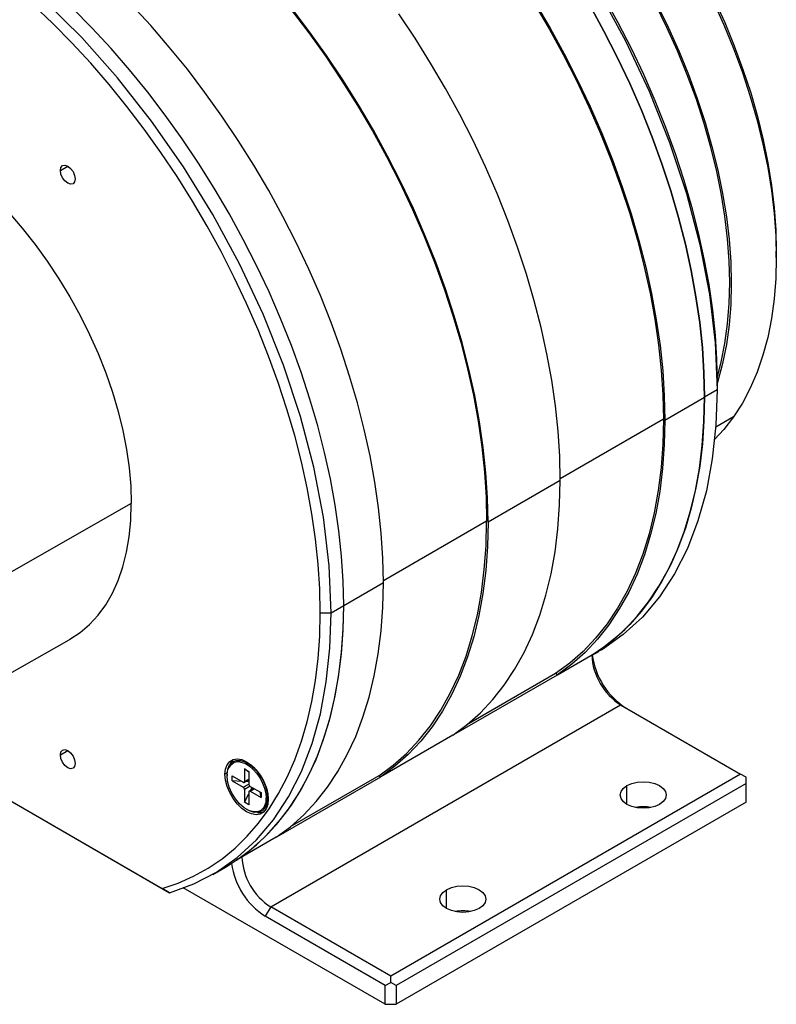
# Model space of a CAD drawing. Header units: millimetres. Extents: x 0 to 699, y 0 to 540.
# Tile 10 of 12: x 530 to 604, y 372 to 469. Entities that reach past the tile are written whole.
import ezdxf

# ---------------------------------------------------------------- set-up
doc = ezdxf.new("R2010")
doc.units = ezdxf.units.MM
doc.header["$LTSCALE"] = 2.5

msp = doc.modelspace()

# ---------------------------------------------------------------- linework, layer by layer
for p, q in [((534.303, 453.908), (535.028, 454.327)), ((604.466, 445.383), (604.466, 445.996)), ((598.668, 432.403), (597.43, 431.688)), ((598.667, 433.014), (598.667, 432.403)), ((593.541, 429.443), (597.43, 431.688)), ((593.4, 429.525), (583.288, 423.687)), ((600.279, 429.755), (598.528, 428.744)), ((583.288, 423.524), (576.217, 419.442)), ((541.252, 421.258), (513.647, 405.516)), ((576.076, 419.524), (565.964, 413.686)), ((562.075, 411.278), (565.964, 413.523)), ((560.837, 410.563), (562.075, 411.278)), ((559.777, 410.562), (560.837, 410.563)), ((507.616, 392.288), (535.171, 407.921)), ((583.029, 404.483), (586.918, 406.728)), ((586.425, 406.392), (587.077, 406.768)), ((572.85, 398.614), (583.023, 404.486)), ((582.837, 404.594), (574.142, 399.575)), ((583.029, 404.483), (582.837, 404.594)), ((554.916, 381.729), (589.21, 401.526)), ((589.21, 401.526), (600.966, 394.74)), ((572.776, 398.564), (565.705, 394.482)), ((518.466, 398.443), (544.291, 383.535)), ((518.466, 398.443), (544.999, 383.126)), ((534.303, 396.63), (535.028, 397.048)), ((552.673, 395.843), (552.939, 395.69)), ((550.642, 394.85), (550.431, 394.729)), ((552.341, 395.259), (552.765, 395.015)), ((552.341, 395.259), (552.341, 394.01)), ((552.765, 394.921), (552.341, 395.259)), ((552.765, 395.015), (552.765, 393.79)), ((600.966, 394.74), (566.671, 374.942)), ((601.496, 394.434), (600.966, 394.74)), ((551.138, 394.565), (552.22, 393.941)), ((551.138, 394.075), (551.138, 394.565)), ((551.138, 394.075), (552.22, 393.451)), ((552.068, 394.028), (551.138, 394.075)), ((552.22, 393.451), (552.766, 393.766)), ((552.305, 393.932), (552.765, 394.198)), ((552.341, 394.01), (552.765, 394.255)), ((552.765, 393.993), (552.439, 394.01)), ((555.526, 388.613), (565.699, 394.485)), ((565.512, 394.593), (556.818, 389.574)), ((565.512, 394.593), (565.705, 394.482)), ((601.496, 393.821), (567.202, 374.024)), ((601.496, 393.821), (601.496, 394.434)), ((601.496, 391.984), (601.496, 393.821)), ((552.886, 393.558), (552.341, 393.243)), ((552.341, 393.243), (552.341, 391.993)), ((552.341, 391.993), (552.765, 392.822)), ((552.765, 392.998), (552.765, 391.748)), ((553.26, 393.341), (552.8, 393.076)), ((552.885, 393.067), (553.309, 393.312)), ((552.885, 393.067), (553.967, 392.443)), ((552.906, 393.545), (553.967, 392.932)), ((552.934, 393.153), (553.083, 393.443)), ((553.967, 392.443), (553.885, 392.979)), ((553.967, 392.932), (553.967, 392.443)), ((554.639, 392.439), (554.639, 392.745)), ((589.829, 391.781), (589.829, 393.617)), ((552.765, 391.748), (552.341, 391.993)), ((601.496, 391.984), (567.202, 372.186)), ((555.452, 388.563), (551.563, 386.318)), ((549.228, 384.919), (550.475, 385.639)), ((544.999, 383.126), (544.291, 383.535)), ((566.141, 372.186), (546.348, 383.612)), ((572.151, 381.575), (572.151, 383.412)), ((554.916, 381.729), (554.385, 380.81)), ((566.671, 374.942), (554.916, 381.729)), ((566.141, 374.024), (554.385, 380.81)), ((566.671, 374.33), (566.671, 374.942)), ((566.141, 374.024), (566.671, 374.33)), ((566.141, 372.186), (566.141, 374.024)), ((567.202, 374.024), (566.671, 374.33)), ((567.202, 374.024), (567.202, 372.186)), ((566.141, 372.186), (567.202, 372.186))]:
    msp.add_line(p, q)
at = {"flags": 128}
for points in [[(587.069, 471.431), (589.679, 466.6), (591.994, 461.659), (593.992, 456.657), (595.653, 451.641), (596.962, 446.661), (597.906, 441.763), (598.477, 436.995), (598.667, 432.403)], [(587.578, 470.903), (588.945, 468.409), (590.234, 465.881), (591.441, 463.325), (592.564, 460.75), (593.6, 458.16), (594.545, 455.564), (595.398, 452.967), (596.156, 450.378), (596.817, 447.802), (597.379, 445.247), (597.841, 442.719), (598.202, 440.225), (598.46, 437.772), (598.616, 435.366), (598.667, 433.014)], [(559.777, 410.562), (559.725, 412.915), (559.57, 415.32), (559.312, 417.774), (558.951, 420.267), (558.489, 422.795), (557.927, 425.35), (557.266, 427.926), (556.508, 430.516), (555.655, 433.112), (554.71, 435.709), (553.674, 438.298), (552.551, 440.874), (551.343, 443.429), (550.055, 445.957), (548.688, 448.451), (547.247, 450.904), (545.736, 453.31), (544.159, 455.663), (542.519, 457.955), (540.821, 460.182), (539.07, 462.337), (537.271, 464.415), (535.427, 466.409), (533.545, 468.315), (531.628, 470.128)], [(560.837, 410.563), (560.647, 415.155), (560.076, 419.923), (559.132, 424.821), (557.823, 429.802), (556.161, 434.817), (554.164, 439.819), (551.849, 444.76), (549.239, 449.591), (546.36, 454.267), (543.239, 458.742), (539.906, 462.973), (536.393, 466.919), (532.734, 470.543)], [(565.964, 413.523), (565.912, 415.907), (565.754, 418.346), (565.492, 420.832), (565.127, 423.36), (564.658, 425.922), (564.089, 428.512), (563.419, 431.123), (562.65, 433.747), (561.786, 436.379), (560.828, 439.011), (559.778, 441.635), (558.64, 444.246), (557.416, 446.836), (556.109, 449.398), (554.724, 451.926), (553.264, 454.412), (551.732, 456.851), (550.133, 459.236), (548.471, 461.559), (546.751, 463.816), (544.976, 466.001), (543.152, 468.106), (541.284, 470.128)], [(580.745, 470.268), (582.2, 467.79), (583.58, 465.272), (584.882, 462.719), (586.102, 460.138), (587.236, 457.537), (588.282, 454.921), (589.237, 452.299), (590.098, 449.677), (590.863, 447.061), (591.531, 444.46), (592.099, 441.879), (592.566, 439.326), (592.93, 436.808), (593.191, 434.33), (593.348, 431.9), (593.4, 429.525)], [(580.841, 470.332), (582.301, 467.846), (583.687, 465.318), (584.993, 462.756), (586.217, 460.166), (587.355, 457.555), (588.405, 454.931), (589.363, 452.299), (590.228, 449.667), (590.996, 447.042), (591.666, 444.432), (592.236, 441.842), (592.704, 439.28), (593.07, 436.752), (593.331, 434.266), (593.489, 431.827), (593.541, 429.443)], [(586.191, 470.091), (587.576, 467.563), (588.882, 465.001), (590.106, 462.411), (591.244, 459.8), (592.294, 457.176), (593.252, 454.544), (594.117, 451.912), (594.885, 449.288), (595.555, 446.677), (596.125, 444.087), (596.593, 441.525), (596.959, 438.997), (597.22, 436.511), (597.378, 434.072), (597.43, 431.688)], [(597.43, 431.688), (597.378, 434.072), (597.22, 436.511), (596.959, 438.997), (596.593, 441.525), (596.125, 444.087), (595.555, 446.677), (594.885, 449.288), (594.117, 451.912), (593.252, 454.544), (592.294, 457.176), (591.244, 459.8), (590.106, 462.411), (588.882, 465.001), (587.576, 467.563), (586.191, 470.091)], [(598.664, 433.585), (599.067, 435.112), (599.433, 436.948), (599.695, 438.864), (599.853, 440.855), (599.905, 442.914), (599.853, 445.033), (599.695, 447.206), (599.433, 449.425), (599.067, 451.683), (598.598, 453.972), (598.029, 456.285), (597.361, 458.613), (596.596, 460.949), (595.737, 463.284), (594.787, 465.611), (593.749, 467.922), (592.626, 470.21)], [(592.735, 470.252), (593.862, 467.954), (594.905, 465.633), (595.859, 463.295), (596.722, 460.949), (597.491, 458.603), (598.162, 456.264), (598.734, 453.941), (599.204, 451.642), (599.572, 449.373), (599.835, 447.144), (599.994, 444.961), (600.047, 442.832), (599.994, 440.764), (599.835, 438.764), (599.572, 436.839), (599.204, 434.995), (598.734, 433.239), (598.667, 433.025)], [(598.282, 470.506), (599.324, 468.184), (600.279, 465.846), (601.142, 463.5), (601.91, 461.154), (602.581, 458.815), (603.153, 456.492), (603.624, 454.193), (603.991, 451.925), (604.255, 449.695), (604.413, 447.512), (604.466, 445.383), (604.413, 443.315), (604.255, 441.315), (603.991, 439.39), (603.624, 437.546), (603.153, 435.79), (602.581, 434.128), (601.91, 432.564), (601.142, 431.105), (600.279, 429.755)], [(598.387, 470.692), (599.412, 468.409), (600.35, 466.111), (601.198, 463.805), (601.953, 461.499), (602.613, 459.2), (603.175, 456.916), (603.638, 454.656), (603.999, 452.426), (604.258, 450.234), (604.414, 448.089), (604.466, 445.996)], [(562.075, 411.278), (562.023, 413.662), (561.865, 416.101), (561.603, 418.587), (561.238, 421.115), (560.769, 423.677), (560.199, 426.267), (559.53, 428.877), (558.761, 431.502), (557.897, 434.134), (556.939, 436.765), (555.889, 439.39), (554.751, 442.001), (553.527, 444.591), (552.22, 447.153), (550.835, 449.681), (549.375, 452.167), (547.843, 454.606), (546.244, 456.99), (544.582, 459.314), (542.862, 461.571), (541.087, 463.756), (539.263, 465.861), (537.395, 467.883), (535.487, 469.815)], [(562.075, 411.278), (562.023, 413.662), (561.865, 416.101), (561.603, 418.587), (561.238, 421.115), (560.769, 423.677), (560.199, 426.267), (559.53, 428.877), (558.761, 431.502), (557.897, 434.134), (556.939, 436.765), (555.889, 439.39), (554.751, 442.001), (553.527, 444.591), (552.22, 447.153), (550.835, 449.681), (549.375, 452.167), (547.843, 454.606), (546.244, 456.99), (544.582, 459.314), (542.862, 461.571), (541.087, 463.756), (539.263, 465.861), (537.395, 467.883), (535.487, 469.815)], [(556.931, 469.637), (558.646, 467.388), (560.302, 465.073), (561.895, 462.697), (563.421, 460.267), (564.876, 457.789), (566.256, 455.271), (567.558, 452.718), (568.777, 450.137), (569.912, 447.536), (570.958, 444.92), (571.913, 442.298), (572.774, 439.676), (573.539, 437.06), (574.207, 434.459), (574.775, 431.878), (575.241, 429.325), (575.606, 426.807), (575.867, 424.329), (576.023, 421.899), (576.076, 419.524)], [(576.217, 419.442), (576.165, 421.826), (576.007, 424.265), (575.745, 426.751), (575.38, 429.279), (574.912, 431.841), (574.342, 434.431), (573.672, 437.041), (572.903, 439.666), (572.039, 442.298), (571.081, 444.93), (570.031, 447.554), (568.893, 450.165), (567.669, 452.755), (566.362, 455.317), (564.977, 457.845), (563.517, 460.331), (561.985, 462.77), (560.386, 465.154), (558.725, 467.478), (557.004, 469.735)], [(583.288, 423.524), (583.236, 425.908), (583.078, 428.347), (582.817, 430.833), (582.451, 433.361), (581.983, 435.923), (581.413, 438.513), (580.743, 441.124), (579.975, 443.748), (579.11, 446.38), (578.152, 449.012), (577.102, 451.636), (575.964, 454.247), (574.74, 456.837), (573.434, 459.399), (572.048, 461.927), (570.588, 464.413), (569.056, 466.852), (567.458, 469.237)], [(534.303, 453.908), (534.359, 454.197), (534.516, 454.378), (534.751, 454.423), (535.028, 454.327), (535.306, 454.103), (535.541, 453.786), (535.698, 453.424), (535.753, 453.072)], [(535.753, 453.072), (535.698, 452.783), (535.541, 452.602), (535.306, 452.557), (535.028, 452.653), (534.751, 452.877), (534.516, 453.194), (534.359, 453.556), (534.303, 453.908)], [(529.243, 449.768), (530.554, 448.253), (531.815, 446.661), (533.02, 445), (534.162, 443.278), (535.235, 441.505), (536.234, 439.689), (537.154, 437.839), (537.991, 435.965), (538.739, 434.077), (539.395, 432.184), (539.956, 430.295), (540.419, 428.421), (540.782, 426.571), (541.042, 424.755), (541.199, 422.98), (541.252, 421.258)], [(598.667, 432.403), (598.549, 428.941), (598.196, 425.636), (597.608, 422.508), (596.791, 419.576), (595.749, 416.857), (594.487, 414.366), (593.015, 412.12), (591.339, 410.132), (589.471, 408.412), (587.422, 406.973), (587.057, 406.783)], [(597.43, 431.688), (597.378, 429.364), (597.22, 427.106), (596.958, 424.922), (596.593, 422.816), (596.124, 420.794), (595.554, 418.861), (594.883, 417.024), (594.115, 415.286), (593.25, 413.652), (592.291, 412.127), (591.241, 410.714), (590.102, 409.417), (588.877, 408.241), (587.57, 407.187), (586.423, 406.406)], [(586.918, 406.728), (588.308, 407.758), (589.611, 408.921), (590.824, 410.214), (591.943, 411.632), (592.966, 413.172), (593.888, 414.83), (594.709, 416.6), (595.425, 418.478), (596.034, 420.458), (596.535, 422.535), (596.926, 424.703), (597.206, 426.955), (597.374, 429.286), (597.43, 431.688)], [(593.4, 429.525), (593.343, 427.12), (593.174, 424.788), (592.893, 422.535), (592.5, 420.366), (591.996, 418.29), (591.384, 416.31), (590.664, 414.434), (589.84, 412.666), (588.912, 411.011), (587.885, 409.475), (586.76, 408.061), (585.541, 406.774), (584.232, 405.617), (582.837, 404.594)], [(593.541, 429.443), (593.485, 427.041), (593.317, 424.71), (593.037, 422.457), (592.646, 420.29), (592.145, 418.213), (591.536, 416.233), (590.82, 414.355), (589.999, 412.585), (589.077, 410.927), (588.054, 409.387), (586.935, 407.969), (585.722, 406.676), (584.419, 405.513), (583.029, 404.483)], [(600.279, 429.755), (599.324, 428.519), (598.406, 427.523)], [(572.776, 398.564), (574.166, 399.594), (575.469, 400.757), (576.682, 402.05), (577.801, 403.468), (578.823, 405.008), (579.746, 406.666), (580.567, 408.436), (581.283, 410.314), (581.892, 412.294), (582.393, 414.371), (582.784, 416.538), (583.064, 418.791), (583.232, 421.122), (583.288, 423.524)], [(535.171, 407.921), (535.235, 407.958), (536.234, 408.62), (537.154, 409.408), (537.991, 410.316), (538.739, 411.34), (539.395, 412.475), (539.956, 413.716), (540.419, 415.055), (540.782, 416.487), (541.042, 418.003), (541.199, 419.596), (541.252, 421.258)], [(565.512, 394.593), (566.908, 395.616), (568.217, 396.773), (569.436, 398.06), (570.561, 399.474), (571.588, 401.01), (572.515, 402.665), (573.34, 404.433), (574.06, 406.309), (574.672, 408.289), (575.175, 410.365), (575.568, 412.534), (575.85, 414.787), (576.019, 417.119), (576.076, 419.524)], [(576.217, 419.442), (576.161, 417.04), (575.993, 414.709), (575.713, 412.456), (575.322, 410.289), (574.821, 408.212), (574.212, 406.232), (573.496, 404.354), (572.675, 402.584), (571.752, 400.926), (570.73, 399.386), (569.611, 397.968), (568.398, 396.675), (567.095, 395.512), (565.705, 394.482)], [(555.452, 388.563), (556.842, 389.593), (558.145, 390.756), (559.358, 392.049), (560.477, 393.467), (561.499, 395.007), (562.422, 396.665), (563.243, 398.435), (563.958, 400.313), (564.568, 402.293), (565.068, 404.37), (565.459, 406.537), (565.74, 408.79), (565.908, 411.121), (565.964, 413.523)], [(550.475, 385.639), (550.829, 385.848), (552.215, 386.777), (553.522, 387.83), (554.746, 389.007), (555.885, 390.304), (556.936, 391.716), (557.895, 393.242), (558.759, 394.876), (559.528, 396.614), (560.198, 398.451), (560.769, 400.384), (561.237, 402.405), (561.603, 404.511), (561.865, 406.696), (562.022, 408.954), (562.075, 411.278)], [(551.563, 386.318), (552.953, 387.348), (554.256, 388.511), (555.469, 389.804), (556.588, 391.222), (557.61, 392.762), (558.533, 394.42), (559.354, 396.19), (560.069, 398.068), (560.679, 400.048), (561.179, 402.125), (561.57, 404.292), (561.85, 406.545), (562.019, 408.875), (562.075, 411.278)], [(544.291, 383.534), (545.857, 384.073), (547.356, 384.741), (548.785, 385.536), (550.14, 386.456), (551.418, 387.499), (552.615, 388.662), (553.728, 389.941), (554.755, 391.334), (555.692, 392.836), (556.537, 394.445), (557.289, 396.155), (557.944, 397.962), (558.501, 399.862), (558.959, 401.848), (559.316, 403.918), (559.572, 406.063), (559.726, 408.28), (559.777, 410.562)], [(544.998, 383.125), (547.373, 383.982), (549.591, 385.133), (551.641, 386.573), (553.509, 388.292), (555.184, 390.281), (556.657, 392.527), (557.918, 395.017), (558.961, 397.736), (559.778, 400.669), (560.365, 403.797), (560.719, 407.102), (560.837, 410.563)], [(534.303, 396.63), (534.359, 396.918), (534.516, 397.099), (534.751, 397.145), (535.028, 397.048), (535.306, 396.824), (535.541, 396.507), (535.698, 396.145), (535.753, 395.793)], [(535.753, 395.793), (535.698, 395.504), (535.541, 395.324), (535.306, 395.278), (535.028, 395.374), (534.751, 395.598), (534.516, 395.915), (534.359, 396.278), (534.303, 396.63)], [(550.431, 394.729), (550.485, 395.243), (550.641, 395.67), (550.894, 395.989), (551.23, 396.183), (551.632, 396.242), (552.081, 396.165), (552.553, 395.954), (553.025, 395.62), (553.473, 395.18), (553.875, 394.656), (554.211, 394.074), (554.464, 393.463), (554.621, 392.855), (554.674, 392.279)], [(550.638, 394.72), (550.701, 395.232), (550.877, 395.645), (551.154, 395.936), (551.516, 396.088), (551.943, 396.092), (552.409, 395.948), (552.888, 395.665), (553.351, 395.258), (553.772, 394.752), (554.127, 394.176), (554.394, 393.563), (554.558, 392.948), (554.609, 392.369)], [(551.24, 396.186), (550.995, 395.874), (550.913, 395.698)], [(550.96, 395.606), (551.323, 395.91), (551.761, 395.975), (552.44, 395.777), (552.829, 395.533), (553.207, 395.205), (553.558, 394.807), (553.867, 394.355), (554.121, 393.867), (554.311, 393.365), (554.428, 392.869), (554.468, 392.398)], [(552.673, 395.843), (553.06, 395.576), (553.349, 395.314)], [(554.674, 392.279), (554.621, 391.765), (554.464, 391.338), (554.211, 391.019), (553.875, 390.825), (553.473, 390.766), (553.025, 390.843), (552.553, 391.054), (552.081, 391.388), (551.632, 391.828), (551.23, 392.352), (550.894, 392.934), (550.641, 393.544), (550.485, 394.153), (550.431, 394.729)], [(553.867, 391.137), (553.627, 391.053), (553.218, 391.046), (552.77, 391.181), (552.311, 391.45), (551.865, 391.837), (551.458, 392.32), (551.115, 392.872), (550.855, 393.46), (550.693, 394.051), (550.637, 394.61)], [(589.829, 393.617), (590.295, 393.824), (590.838, 393.954), (591.42, 393.998), (592.002, 393.954), (592.545, 393.824), (593.011, 393.617), (593.369, 393.348), (593.593, 393.035), (593.67, 392.699), (593.593, 392.363), (593.369, 392.05), (593.011, 391.781)], [(554.519, 393.289), (554.605, 392.876), (554.638, 392.41)], [(593.011, 391.781), (592.545, 391.574), (592.002, 391.444), (591.42, 391.4), (590.838, 391.444), (590.295, 391.574), (589.829, 391.781), (589.471, 392.05), (589.247, 392.363), (589.17, 392.699), (589.247, 393.035), (589.471, 393.348), (589.829, 393.617)], [(554.609, 392.369), (554.545, 391.858), (554.37, 391.445), (554.093, 391.154), (553.731, 391.002), (553.304, 390.997), (552.838, 391.141), (552.587, 391.273)], [(553.633, 390.987), (553.827, 390.97), (554.219, 391.026)], [(575.333, 381.575), (574.867, 381.369), (574.325, 381.239), (573.742, 381.195), (573.16, 381.239), (572.617, 381.369), (572.151, 381.575), (571.794, 381.844), (571.569, 382.158), (571.492, 382.494), (571.569, 382.83), (571.794, 383.143), (572.151, 383.412)], [(572.151, 383.412), (572.617, 383.619), (573.16, 383.749), (573.742, 383.793), (574.325, 383.749), (574.867, 383.619), (575.333, 383.412), (575.691, 383.143), (575.916, 382.83), (575.992, 382.494), (575.916, 382.158), (575.691, 381.844), (575.333, 381.575)]]:
    msp.add_lwpolyline(points, dxfattribs=at)
for centre, radius, start, end in [((592.523, 406.705), 6.147, 182.60548, 237.39452), ((593.766, 407.448), 7.416, 187.81687, 237.12483), ((550.654, 394.679), 0.0444, 111.39648, 248.59378), ((551.738, 394.809), 1.113, 134.33488, 188.8555), ((553.218, 394.609), 2.58, 179.37127, 179.9973), ((552.267, 393.998), 0.0742, 230.79671, 9.21404), ((553.072, 393.804), 0.307, 182.60548, 237.39452), ((552.08, 393.231), 0.261, 2.60548, 57.39452), ((552.838, 393.01), 0.0742, 50.79671, 189.21404), ((553.192, 392.228), 1.284, 301.75236, 6.34326), ((551.834, 392.399), 2.633, 359.38013, 359.99353), ((554.539, 392.504), 0.152, 241.86097, 297.29686), ((554.588, 392.415), 0.0505, 294.51636, 354.56372), ((591.42, 387.754), 3.794, 78.61516, 101.38484), ((558.414, 387.041), 7.42, 188.09898, 237.11312), ((558.228, 386.907), 6.147, 182.60548, 237.39452), ((573.742, 377.549), 3.794, 78.61516, 101.38484)]:
    msp.add_arc(centre, radius, start, end)

doc.saveas('drawing.dxf')
